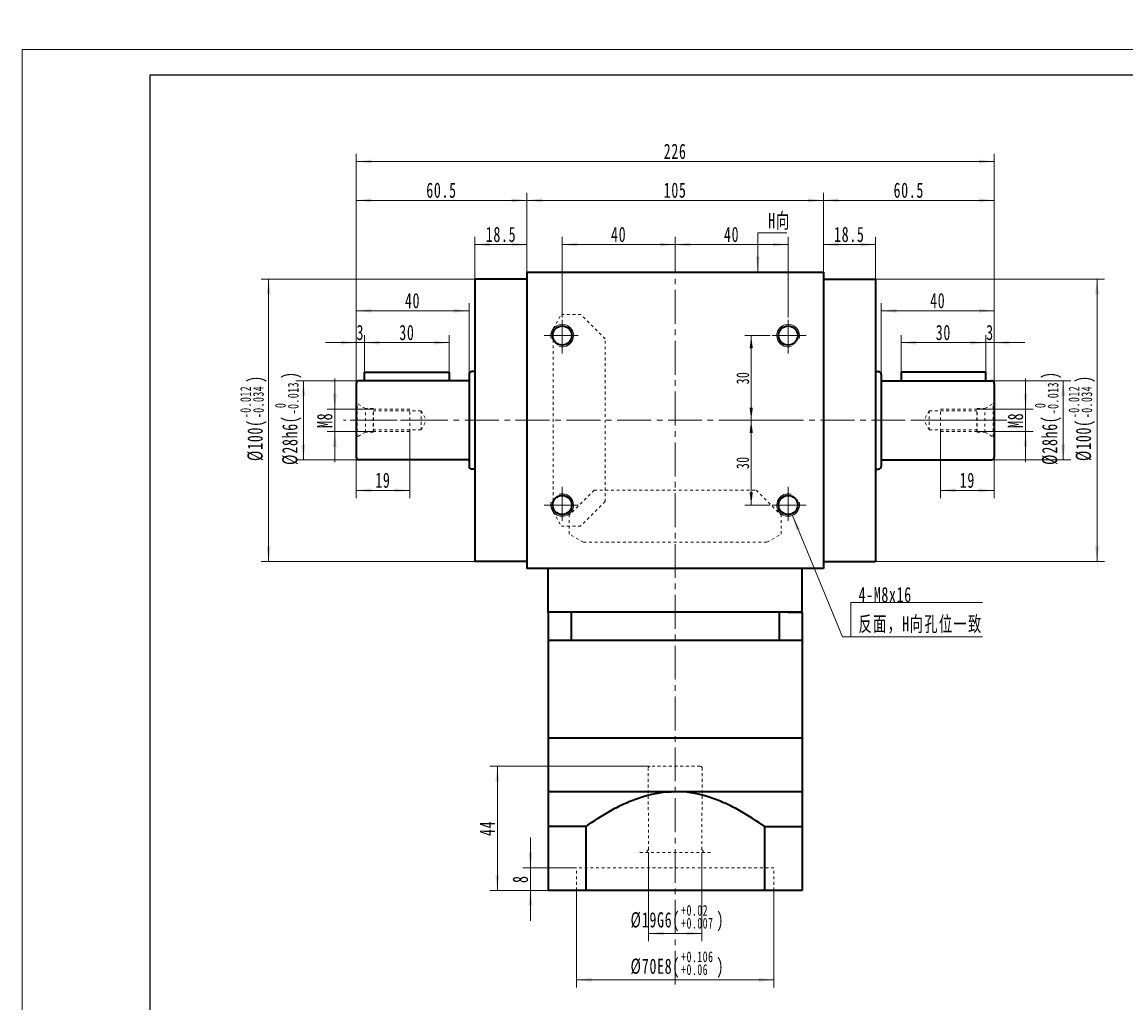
# Model space of a CAD drawing. Header units: millimetres. Extents: x 2856 to 3616, y -178 to 370.
# Tile 2 of 7: x 2856 to 3247, y 22 to 370. Entities that reach past the tile are written whole.
import ezdxf

# ---------------------------------------------------------------- set-up
doc = ezdxf.new("R2010")
doc.units = ezdxf.units.MM
doc.linetypes.add('点画线', pattern=[18, 12, -2, 2, -2])
doc.linetypes.add('虚线', pattern=[2, 1, -1])
doc.layers.get('0').update_dxf_attribs({"lineweight": 35})
for name, color, linetype, lineweight in [('CDRAFT0', 7, 'Continuous', 35), ('EB0', 7, 'Continuous', 35), ('EB0_1', 7, 'Continuous', 35), ('中心线层', 1, '点画线', 18), ('图框_外框线', 7, 'Continuous', 18), ('尺寸线层', 3, 'Continuous', 18), ('粗实线层', 7, 'Continuous', 35), ('粗实线层_1', 7, 'Continuous', 35), ('虚线层', 6, '虚线', 18)]:
    doc.layers.add(name, color=color, linetype=linetype, lineweight=lineweight)
doc.styles.add('标准', font='txt', dxfattribs={"width": 0.667})
doc.dimstyles.new('a4-1-1', dxfattribs={"dimtxt": 3, "dimasz": 3, "dimexe": 1.5, "dimexo": 0, "dimgap": 0.5, "dimtad": 1, "dimdec": 3, "dimdsep": 46, "dimtxsty": '标准', "dimblk": '_CAXARROW', "dimcen": 0, "dimdle": 6, "dimazin": 2, "dimtfac": 0.707107, "dimtdec": 3, "dimtix": 1, "dimtmove": 2, "dimatfit": 3, "dimfxl": 0, "dimfrac": 2, "dimtolj": 1, "dimarcsym": 0})
doc.dimstyles.new('a4-1-1.5', dxfattribs={"dimtxt": 4.5, "dimasz": 4.5, "dimexe": 2.25, "dimexo": 0, "dimgap": 0.75, "dimtad": 1, "dimdec": 3, "dimdsep": 46, "dimtxsty": '标准', "dimblk": '_CAXARROW', "dimcen": 0, "dimdle": 9, "dimazin": 2, "dimtfac": 0.707107, "dimtdec": 3, "dimtix": 1, "dimtmove": 2, "dimatfit": 3, "dimfxl": 0, "dimfrac": 2, "dimtolj": 1, "dimarcsym": 0})

# ---------------------------------------------------------------- blocks, each defined once
blk = doc.blocks.new('m8-11111_3')
at = {"layer": '中心线层', "linetype": '点画线', "lineweight": 18}
blk.add_line((27.67, 0), (-2.1, 0), dxfattribs=at)
at = {"layer": '粗实线层', "color": 6, "linetype": '虚线', "lineweight": 18}
for p, q in [((0, -6.6), (0, 6.6)), ((0, 6.6), (0.43, 5.86)), ((3.3, 4.2), (0.43, 5.86)), ((0.43, -5.86), (0.43, 5.86)), ((6, 4.2), (3.3, 4.2)), ((3.3, -4.2), (3.3, 4.2)), ((6.2, 4), (6, 4.2)), ((6, -4.2), (6, 4.2)), ((19, 4), (6.2, 4)), ((6.2, -4), (6.2, 4)), ((19, -4), (19, 4)), ((23, 3.4), (6.2, 3.4)), ((23, 3.4), (24.96, 0)), ((23, 3.4), (23, -3.4)), ((23, -3.4), (24.96, 0)), ((23, -3.4), (6.2, -3.4)), ((0, -6.6), (0.43, -5.86)), ((3.3, -4.2), (0.43, -5.86)), ((6, -4.2), (3.3, -4.2)), ((6.2, -4), (6, -4.2)), ((19, -4), (6.2, -4))]:
    blk.add_line(p, q, dxfattribs=at)
blk = doc.blocks.new('*X3')
at = {"layer": '尺寸线层', "linetype": 'Continuous'}
for points in [[(2967.02, 232.61), (2967.69, 238.01), (2966.34, 238.01)], [(2967.02, 224.61), (2967.69, 219.21), (2966.34, 219.21)]]:
    blk.add_hatch(color=0, dxfattribs=at).paths.add_polyline_path(points, flags=0)
at = {"layer": '尺寸线层', "color": 0, "linetype": 'Continuous'}
for p, q in [((2967.02, 243.41), (2967.02, 213.81)), ((2980.75, 232.61), (2964.32, 232.61)), ((2980.75, 224.61), (2964.32, 224.61))]:
    blk.add_line(p, q, dxfattribs=at)
at = {"layer": '尺寸线层', "color": 0, "insert": (2963.44, 228.61), "char_height": 5.4, "width": 10.8, "attachment_point": 5, "rotation": 90, "line_spacing_factor": 1.15057, "style": '标准'}
blk.add_mtext('\\T1.1;M8', dxfattribs=at)
blk = doc.blocks.new('_CAXARROW')
blk.add_hatch(color=0).paths.add_polyline_path([(0, 0), (-1, 0.125), (-1, -0.125)], flags=0)
blk = doc.blocks.new('*X4')
at = {"layer": '尺寸线层', "linetype": 'Continuous'}
for points in [[(2974.55, 203.79), (2979.95, 204.47), (2979.95, 203.12)], [(2993.55, 203.79), (2988.15, 204.47), (2988.15, 203.12)]]:
    blk.add_hatch(color=0, dxfattribs=at).paths.add_polyline_path(points, flags=0)
at = {"layer": '尺寸线层', "color": 0, "linetype": 'Continuous'}
for p, q in [((2993.55, 224.61), (2993.55, 201.09)), ((2974.55, 215.61), (2974.55, 201.09)), ((2974.55, 203.79), (2993.55, 203.79))]:
    blk.add_line(p, q, dxfattribs=at)
at = {"layer": '尺寸线层', "color": 0, "insert": (2984.05, 207.36), "char_height": 5.4, "width": 10.8, "attachment_point": 5, "line_spacing_factor": 1.15057, "style": '标准'}
blk.add_mtext('\\T1.1;19', dxfattribs=at)
blk = doc.blocks.new('*X6')
at = {"layer": '尺寸线层', "color": 0, "char_height": 5.4, "attachment_point": 1, "rotation": 90, "line_spacing_factor": 1.15057, "style": '标准'}
for s, insert, width in [('\\T1.1;)', (2948.37, 243.28), 126.3617), ('\\T1.1;{\\H0.707107x;-0.013}', (2950.36, 230.74), 45.8159), ('\\T1.1;{\\H0.707107x;0}', (2945.81, 232.95), 45.8159), ('\\T1.1;%%C28h6(', (2948.37, 212.82), 126.3617)]:
    blk.add_mtext(s, dxfattribs=dict(at, insert=insert, width=width))
blk = doc.blocks.new('*X5')
at = {"layer": '尺寸线层', "linetype": 'Continuous'}
for points in [[(2955.9, 242.61), (2956.57, 237.21), (2955.22, 237.21)], [(2955.9, 214.61), (2956.57, 220.01), (2955.22, 220.01)]]:
    blk.add_hatch(color=0, dxfattribs=at).paths.add_polyline_path(points, flags=0)
at = {"layer": '尺寸线层', "color": 0, "linetype": 'Continuous'}
for p, q in [((2975.55, 242.61), (2953.2, 242.61)), ((2955.9, 242.61), (2955.9, 214.61)), ((2975.55, 214.61), (2953.2, 214.61))]:
    blk.add_line(p, q, dxfattribs=at)
at = {"layer": '尺寸线层', "color": 0}
blk.add_blockref('*X6', (0, 0), dxfattribs=at)
blk = doc.blocks.new('*X8')
at = {"layer": '尺寸线层', "color": 0, "char_height": 5.4, "attachment_point": 1, "rotation": 90, "line_spacing_factor": 1.15057, "style": '标准'}
for s, insert, width in [('\\T1.1;{\\H0.707107x;-0.012}', (2933.49, 229.37), 45.8159), ('\\T1.1;)', (2936.05, 241.91), 115.3966), ('\\T1.1;{\\H0.707107x;-0.034}', (2938.04, 229.37), 45.8159), ('\\T1.1;%%C100(', (2936.05, 214.19), 115.3966)]:
    blk.add_mtext(s, dxfattribs=dict(at, insert=insert, width=width))
blk = doc.blocks.new('*X7')
at = {"layer": '尺寸线层', "linetype": 'Continuous'}
for points in [[(2943.58, 278.61), (2944.25, 273.21), (2942.9, 273.21)], [(2943.58, 178.61), (2944.25, 184.01), (2942.9, 184.01)]]:
    blk.add_hatch(color=0, dxfattribs=at).paths.add_polyline_path(points, flags=0)
at = {"layer": '尺寸线层', "color": 0, "linetype": 'Continuous'}
for p, q in [((3016.55, 278.61), (2940.88, 278.61)), ((2943.58, 278.61), (2943.58, 178.61)), ((3016.55, 178.61), (2940.88, 178.61))]:
    blk.add_line(p, q, dxfattribs=at)
at = {"layer": '尺寸线层', "color": 0}
blk.add_blockref('*X8', (0, 0), dxfattribs=at)
blk = doc.blocks.new('*X9')
at = {"layer": '尺寸线层', "linetype": 'Continuous'}
for points in [[(3035.05, 306.51), (3040.45, 307.18), (3040.45, 305.83)], [(3140.05, 306.51), (3134.65, 307.18), (3134.65, 305.83)]]:
    blk.add_hatch(color=0, dxfattribs=at).paths.add_polyline_path(points, flags=0)
at = {"layer": '尺寸线层', "color": 0, "linetype": 'Continuous'}
for p, q in [((3035.05, 281.11), (3035.05, 309.21)), ((3140.05, 281.11), (3140.05, 309.21)), ((3035.05, 306.51), (3140.05, 306.51))]:
    blk.add_line(p, q, dxfattribs=at)
at = {"layer": '尺寸线层', "color": 0, "insert": (3087.55, 310.08), "char_height": 5.4, "width": 14.0022, "attachment_point": 5, "line_spacing_factor": 1.15057, "style": '标准'}
blk.add_mtext('\\T1.1;105', dxfattribs=at)
blk = doc.blocks.new('*X10')
at = {"layer": '尺寸线层', "linetype": 'Continuous'}
for points in [[(3016.55, 290.85), (3021.95, 290.18), (3021.95, 291.53)], [(3035.05, 290.85), (3029.65, 290.18), (3029.65, 291.53)]]:
    blk.add_hatch(color=0, dxfattribs=at).paths.add_polyline_path(points, flags=0)
at = {"layer": '尺寸线层', "color": 0, "linetype": 'Continuous'}
for p, q in [((3016.55, 278.61), (3016.55, 293.55)), ((3035.05, 281.11), (3035.05, 293.55)), ((3035.05, 290.85), (3016.55, 290.85))]:
    blk.add_line(p, q, dxfattribs=at)
at = {"layer": '尺寸线层', "color": 0, "insert": (3025.88, 294.42), "char_height": 5.4, "width": 19.4848, "attachment_point": 5, "line_spacing_factor": 1.15057, "style": '标准'}
blk.add_mtext('\\T1.1;18.5', dxfattribs=at)
blk = doc.blocks.new('*X11')
at = {"layer": '尺寸线层', "linetype": 'Continuous'}
for points in [[(2974.55, 256.11), (2969.15, 256.78), (2969.15, 255.43)], [(2977.55, 256.11), (2982.95, 256.78), (2982.95, 255.43)]]:
    blk.add_hatch(color=0, dxfattribs=at).paths.add_polyline_path(points, flags=0)
at = {"layer": '尺寸线层', "color": 0, "linetype": 'Continuous'}
for p, q in [((2974.55, 241.61), (2974.55, 258.81)), ((2977.55, 245.61), (2977.55, 258.81)), ((2963.75, 256.11), (2988.35, 256.11))]:
    blk.add_line(p, q, dxfattribs=at)
at = {"layer": '尺寸线层', "color": 0, "insert": (2976.05, 259.68), "char_height": 5.4, "width": 10.8, "attachment_point": 5, "line_spacing_factor": 1.15057, "style": '标准'}
blk.add_mtext('\\T1.1;3', dxfattribs=at)
blk = doc.blocks.new('*X12')
at = {"layer": '尺寸线层', "linetype": 'Continuous'}
for points in [[(2977.55, 256.11), (2982.95, 256.78), (2982.95, 255.43)], [(3007.55, 256.11), (3002.15, 256.78), (3002.15, 255.43)]]:
    blk.add_hatch(color=0, dxfattribs=at).paths.add_polyline_path(points, flags=0)
at = {"layer": '尺寸线层', "color": 0, "linetype": 'Continuous'}
for p, q in [((2977.55, 245.61), (2977.55, 258.81)), ((3007.55, 245.61), (3007.55, 258.81)), ((2977.55, 256.11), (3007.55, 256.11))]:
    blk.add_line(p, q, dxfattribs=at)
at = {"layer": '尺寸线层', "color": 0, "insert": (2992.55, 259.68), "char_height": 5.4, "width": 10.8, "attachment_point": 5, "line_spacing_factor": 1.15057, "style": '标准'}
blk.add_mtext('\\T1.1;30', dxfattribs=at)
blk = doc.blocks.new('*X13')
at = {"layer": '尺寸线层', "linetype": 'Continuous'}
for points in [[(2974.55, 267.4), (2979.95, 266.73), (2979.95, 268.08)], [(3014.55, 267.4), (3009.15, 266.73), (3009.15, 268.08)]]:
    blk.add_hatch(color=0, dxfattribs=at).paths.add_polyline_path(points, flags=0)
at = {"layer": '尺寸线层', "color": 0, "linetype": 'Continuous'}
for p, q in [((2974.55, 241.61), (2974.55, 270.1)), ((3014.55, 244.86), (3014.55, 270.1)), ((3014.55, 267.4), (2974.55, 267.4))]:
    blk.add_line(p, q, dxfattribs=at)
at = {"layer": '尺寸线层', "color": 0, "insert": (2994.55, 270.97), "char_height": 5.4, "width": 10.8, "attachment_point": 5, "line_spacing_factor": 1.15057, "style": '标准'}
blk.add_mtext('\\T1.1;40', dxfattribs=at)
blk = doc.blocks.new('*X14')
at = {"layer": '尺寸线层', "linetype": 'Continuous'}
for points in [[(2974.55, 306.51), (2979.95, 307.18), (2979.95, 305.83)], [(3035.05, 306.51), (3029.65, 307.18), (3029.65, 305.83)]]:
    blk.add_hatch(color=0, dxfattribs=at).paths.add_polyline_path(points, flags=0)
at = {"layer": '尺寸线层', "color": 0, "linetype": 'Continuous'}
for p, q in [((2974.55, 241.61), (2974.55, 309.21)), ((3035.05, 281.11), (3035.05, 309.21)), ((2974.55, 306.51), (3035.05, 306.51))]:
    blk.add_line(p, q, dxfattribs=at)
at = {"layer": '尺寸线层', "color": 0, "insert": (3004.8, 310.08), "char_height": 5.4, "width": 19.6405, "attachment_point": 5, "line_spacing_factor": 1.15057, "style": '标准'}
blk.add_mtext('\\T1.1;60.5', dxfattribs=at)
blk = doc.blocks.new('*X15')
at = {"layer": '尺寸线层', "linetype": 'Continuous'}
for points in [[(3197.55, 256.11), (3192.15, 255.43), (3192.15, 256.78)], [(3200.55, 256.11), (3205.95, 255.43), (3205.95, 256.78)]]:
    blk.add_hatch(color=0, dxfattribs=at).paths.add_polyline_path(points, flags=0)
at = {"layer": '尺寸线层', "color": 0, "linetype": 'Continuous'}
for p, q in [((3197.55, 245.61), (3197.55, 258.81)), ((3200.55, 241.61), (3200.55, 258.81)), ((3211.35, 256.11), (3186.75, 256.11))]:
    blk.add_line(p, q, dxfattribs=at)
at = {"layer": '尺寸线层', "color": 0, "insert": (3199.05, 259.68), "char_height": 5.4, "width": 10.8, "attachment_point": 5, "line_spacing_factor": 1.15057, "style": '标准'}
blk.add_mtext('\\T1.1;3', dxfattribs=at)
blk = doc.blocks.new('*X16')
at = {"layer": '尺寸线层', "linetype": 'Continuous'}
for points in [[(3167.55, 256.11), (3172.95, 255.43), (3172.95, 256.78)], [(3197.55, 256.11), (3192.15, 255.43), (3192.15, 256.78)]]:
    blk.add_hatch(color=0, dxfattribs=at).paths.add_polyline_path(points, flags=0)
at = {"layer": '尺寸线层', "color": 0, "linetype": 'Continuous'}
for p, q in [((3167.55, 245.61), (3167.55, 258.81)), ((3197.55, 245.61), (3197.55, 258.81)), ((3197.55, 256.11), (3167.55, 256.11))]:
    blk.add_line(p, q, dxfattribs=at)
at = {"layer": '尺寸线层', "color": 0, "insert": (3182.55, 259.68), "char_height": 5.4, "width": 10.8, "attachment_point": 5, "line_spacing_factor": 1.15057, "style": '标准'}
blk.add_mtext('\\T1.1;30', dxfattribs=at)
blk = doc.blocks.new('*X17')
at = {"layer": '尺寸线层', "linetype": 'Continuous'}
for points in [[(3160.55, 267.4), (3165.95, 268.08), (3165.95, 266.73)], [(3200.55, 267.4), (3195.15, 268.08), (3195.15, 266.73)]]:
    blk.add_hatch(color=0, dxfattribs=at).paths.add_polyline_path(points, flags=0)
at = {"layer": '尺寸线层', "color": 0, "linetype": 'Continuous'}
for p, q in [((3160.55, 244.86), (3160.55, 270.1)), ((3200.55, 241.61), (3200.55, 270.1)), ((3160.55, 267.4), (3200.55, 267.4))]:
    blk.add_line(p, q, dxfattribs=at)
at = {"layer": '尺寸线层', "color": 0, "insert": (3180.55, 270.97), "char_height": 5.4, "width": 10.8, "attachment_point": 5, "line_spacing_factor": 1.15057, "style": '标准'}
blk.add_mtext('\\T1.1;40', dxfattribs=at)
blk = doc.blocks.new('*X18')
at = {"layer": '尺寸线层', "linetype": 'Continuous'}
for points in [[(3140.05, 306.51), (3145.45, 305.83), (3145.45, 307.18)], [(3200.55, 306.51), (3195.15, 305.83), (3195.15, 307.18)]]:
    blk.add_hatch(color=0, dxfattribs=at).paths.add_polyline_path(points, flags=0)
at = {"layer": '尺寸线层', "color": 0, "linetype": 'Continuous'}
for p, q in [((3140.05, 281.11), (3140.05, 309.21)), ((3200.55, 241.61), (3200.55, 309.21)), ((3200.55, 306.51), (3140.05, 306.51))]:
    blk.add_line(p, q, dxfattribs=at)
at = {"layer": '尺寸线层', "color": 0, "insert": (3170.3, 310.08), "char_height": 5.4, "width": 19.6405, "attachment_point": 5, "line_spacing_factor": 1.15057, "style": '标准'}
blk.add_mtext('\\T1.1;60.5', dxfattribs=at)
blk = doc.blocks.new('*X19')
at = {"layer": '尺寸线层', "linetype": 'Continuous'}
for points in [[(3140.05, 290.85), (3145.45, 291.53), (3145.45, 290.18)], [(3158.55, 290.85), (3153.15, 291.53), (3153.15, 290.18)]]:
    blk.add_hatch(color=0, dxfattribs=at).paths.add_polyline_path(points, flags=0)
at = {"layer": '尺寸线层', "color": 0, "linetype": 'Continuous'}
for p, q in [((3140.05, 281.11), (3140.05, 293.55)), ((3158.55, 278.61), (3158.55, 293.55)), ((3140.05, 290.85), (3158.55, 290.85))]:
    blk.add_line(p, q, dxfattribs=at)
at = {"layer": '尺寸线层', "color": 0, "insert": (3149.23, 294.42), "char_height": 5.4, "width": 19.4848, "attachment_point": 5, "line_spacing_factor": 1.15057, "style": '标准'}
blk.add_mtext('\\T1.1;18.5', dxfattribs=at)
blk = doc.blocks.new('*X20')
at = {"layer": '尺寸线层', "linetype": 'Continuous'}
for points in [[(3181.55, 203.79), (3186.95, 203.12), (3186.95, 204.47)], [(3200.55, 203.79), (3195.15, 203.12), (3195.15, 204.47)]]:
    blk.add_hatch(color=0, dxfattribs=at).paths.add_polyline_path(points, flags=0)
at = {"layer": '尺寸线层', "color": 0, "linetype": 'Continuous'}
for p, q in [((3181.55, 224.61), (3181.55, 201.09)), ((3200.55, 215.61), (3200.55, 201.09)), ((3200.55, 203.79), (3181.55, 203.79))]:
    blk.add_line(p, q, dxfattribs=at)
at = {"layer": '尺寸线层', "color": 0, "insert": (3191.05, 207.36), "char_height": 5.4, "width": 10.8, "attachment_point": 5, "line_spacing_factor": 1.15057, "style": '标准'}
blk.add_mtext('\\T1.1;19', dxfattribs=at)
blk = doc.blocks.new('*X21')
at = {"layer": '尺寸线层', "linetype": 'Continuous'}
for points in [[(3211.67, 232.61), (3212.35, 238.01), (3211, 238.01)], [(3211.67, 224.61), (3212.35, 219.21), (3211, 219.21)]]:
    blk.add_hatch(color=0, dxfattribs=at).paths.add_polyline_path(points, flags=0)
at = {"layer": '尺寸线层', "color": 0, "linetype": 'Continuous'}
for p, q in [((3211.67, 243.41), (3211.67, 213.81)), ((3194.35, 232.61), (3214.37, 232.61)), ((3194.35, 224.61), (3214.37, 224.61))]:
    blk.add_line(p, q, dxfattribs=at)
at = {"layer": '尺寸线层', "color": 0, "insert": (3208.1, 228.61), "char_height": 5.4, "width": 10.8, "attachment_point": 5, "rotation": 90, "line_spacing_factor": 1.15057, "style": '标准'}
blk.add_mtext('\\T1.1;M8', dxfattribs=at)
blk = doc.blocks.new('*X23')
at = {"layer": '尺寸线层', "color": 0, "char_height": 5.4, "attachment_point": 1, "rotation": 90, "line_spacing_factor": 1.15057, "style": '标准'}
for s, insert, width in [('\\T1.1;)', (3217.47, 243.28), 126.3617), ('\\T1.1;{\\H0.707107x;-0.013}', (3219.46, 230.74), 45.8159), ('\\T1.1;{\\H0.707107x;0}', (3214.9, 232.95), 45.8159), ('\\T1.1;%%C28h6(', (3217.47, 212.82), 126.3617)]:
    blk.add_mtext(s, dxfattribs=dict(at, insert=insert, width=width))
blk = doc.blocks.new('*X22')
at = {"layer": '尺寸线层', "linetype": 'Continuous'}
for points in [[(3224.99, 242.61), (3225.67, 237.21), (3224.32, 237.21)], [(3224.99, 214.61), (3225.67, 220.01), (3224.32, 220.01)]]:
    blk.add_hatch(color=0, dxfattribs=at).paths.add_polyline_path(points, flags=0)
at = {"layer": '尺寸线层', "color": 0, "linetype": 'Continuous'}
for p, q in [((3199.55, 242.61), (3227.69, 242.61)), ((3224.99, 242.61), (3224.99, 214.61)), ((3199.55, 214.61), (3227.69, 214.61))]:
    blk.add_line(p, q, dxfattribs=at)
at = {"layer": '尺寸线层', "color": 0}
blk.add_blockref('*X23', (0, 0), dxfattribs=at)
blk = doc.blocks.new('*X25')
at = {"layer": '尺寸线层', "color": 0, "char_height": 5.4, "attachment_point": 1, "rotation": 90, "line_spacing_factor": 1.15057, "style": '标准'}
for s, insert, width in [('\\T1.1;{\\H0.707107x;-0.012}', (3226.87, 229.37), 45.8159), ('\\T1.1;)', (3229.43, 241.91), 115.3966), ('\\T1.1;{\\H0.707107x;-0.034}', (3231.42, 229.37), 45.8159), ('\\T1.1;%%C100(', (3229.43, 214.19), 115.3966)]:
    blk.add_mtext(s, dxfattribs=dict(at, insert=insert, width=width))
blk = doc.blocks.new('*X24')
at = {"layer": '尺寸线层', "linetype": 'Continuous'}
for points in [[(3236.96, 278.61), (3237.63, 273.21), (3236.28, 273.21)], [(3236.96, 178.61), (3237.63, 184.01), (3236.28, 184.01)]]:
    blk.add_hatch(color=0, dxfattribs=at).paths.add_polyline_path(points, flags=0)
at = {"layer": '尺寸线层', "color": 0, "linetype": 'Continuous'}
for p, q in [((3158.55, 278.61), (3239.66, 278.61)), ((3236.96, 278.61), (3236.96, 178.61)), ((3158.55, 178.61), (3239.66, 178.61))]:
    blk.add_line(p, q, dxfattribs=at)
at = {"layer": '尺寸线层', "color": 0}
blk.add_blockref('*X25', (0, 0), dxfattribs=at)
blk = doc.blocks.new('*X26')
at = {"layer": '尺寸线层', "linetype": 'Continuous'}
for points in [[(2974.55, 320.26), (2979.95, 319.58), (2979.95, 320.93)], [(3200.55, 320.26), (3195.15, 319.58), (3195.15, 320.93)]]:
    blk.add_hatch(color=0, dxfattribs=at).paths.add_polyline_path(points, flags=0)
at = {"layer": '尺寸线层', "color": 0, "linetype": 'Continuous'}
for p, q in [((2974.55, 241.61), (2974.55, 322.96)), ((3200.55, 241.61), (3200.55, 322.96)), ((3200.55, 320.26), (2974.55, 320.26))]:
    blk.add_line(p, q, dxfattribs=at)
at = {"layer": '尺寸线层', "color": 0, "insert": (3087.55, 323.83), "char_height": 5.4, "width": 14.2748, "attachment_point": 5, "line_spacing_factor": 1.15057, "style": '标准'}
blk.add_mtext('\\T1.1;226', dxfattribs=at)
blk = doc.blocks.new('*X27')
at = {"layer": '尺寸线层', "linetype": 'Continuous'}
for points in [[(3047.55, 290.85), (3052.95, 291.53), (3052.95, 290.18)], [(3087.55, 290.85), (3082.15, 291.53), (3082.15, 290.18)]]:
    blk.add_hatch(color=0, dxfattribs=at).paths.add_polyline_path(points, flags=0)
at = {"layer": '尺寸线层', "color": 0, "linetype": 'Continuous'}
for p, q in [((3047.55, 265.01), (3047.55, 293.55)), ((3087.55, 284.11), (3087.55, 293.55)), ((3047.55, 290.85), (3087.55, 290.85))]:
    blk.add_line(p, q, dxfattribs=at)
at = {"layer": '尺寸线层', "color": 0, "insert": (3067.55, 294.42), "char_height": 5.4, "width": 10.8, "attachment_point": 5, "line_spacing_factor": 1.15057, "style": '标准'}
blk.add_mtext('\\T1.1;40', dxfattribs=at)
blk = doc.blocks.new('*X28')
at = {"layer": '尺寸线层', "linetype": 'Continuous'}
for points in [[(3087.55, 290.85), (3092.95, 290.18), (3092.95, 291.53)], [(3127.55, 290.85), (3122.15, 290.18), (3122.15, 291.53)]]:
    blk.add_hatch(color=0, dxfattribs=at).paths.add_polyline_path(points, flags=0)
at = {"layer": '尺寸线层', "color": 0, "linetype": 'Continuous'}
for p, q in [((3087.55, 284.11), (3087.55, 293.55)), ((3127.55, 265.01), (3127.55, 293.55)), ((3127.55, 290.85), (3087.55, 290.85))]:
    blk.add_line(p, q, dxfattribs=at)
at = {"layer": '尺寸线层', "color": 0, "insert": (3107.55, 294.42), "char_height": 5.4, "width": 10.8, "attachment_point": 5, "line_spacing_factor": 1.15057, "style": '标准'}
blk.add_mtext('\\T1.1;40', dxfattribs=at)
blk = doc.blocks.new('*X29')
at = {"layer": '尺寸线层', "linetype": 'Continuous'}
for points in [[(3114.49, 258.61), (3115.05, 254.11), (3113.92, 254.11)], [(3114.49, 228.61), (3115.05, 233.11), (3113.92, 233.11)]]:
    blk.add_hatch(color=0, dxfattribs=at).paths.add_polyline_path(points, flags=0)
at = {"layer": '尺寸线层', "color": 0, "linetype": 'Continuous'}
for p, q in [((3121.15, 258.61), (3112.24, 258.61)), ((3114.49, 258.61), (3114.49, 228.61)), ((3125.3, 228.61), (3112.24, 228.61))]:
    blk.add_line(p, q, dxfattribs=at)
at = {"layer": '尺寸线层', "color": 0, "insert": (3111.51, 243.61), "char_height": 4.5, "width": 9, "attachment_point": 5, "rotation": 90, "line_spacing_factor": 1.15057, "style": '标准'}
blk.add_mtext('\\T1.1;30', dxfattribs=at)
blk = doc.blocks.new('*X30')
at = {"layer": '尺寸线层', "linetype": 'Continuous'}
for points in [[(3114.49, 228.61), (3115.05, 224.11), (3113.92, 224.11)], [(3114.49, 198.61), (3115.05, 203.11), (3113.92, 203.11)]]:
    blk.add_hatch(color=0, dxfattribs=at).paths.add_polyline_path(points, flags=0)
at = {"layer": '尺寸线层', "color": 0, "linetype": 'Continuous'}
for p, q in [((3121.35, 228.61), (3112.24, 228.61)), ((3114.49, 228.61), (3114.49, 198.61)), ((3121.15, 198.61), (3112.24, 198.61))]:
    blk.add_line(p, q, dxfattribs=at)
at = {"layer": '尺寸线层', "color": 0, "insert": (3111.51, 213.61), "char_height": 4.5, "width": 9, "attachment_point": 5, "rotation": 90, "line_spacing_factor": 1.15057, "style": '标准'}
blk.add_mtext('\\T1.1;30', dxfattribs=at)
blk = doc.blocks.new('*X31')
at = {"layer": '尺寸线层', "linetype": 'Continuous'}
blk.add_hatch(color=0, dxfattribs=at).paths.add_polyline_path([(-1.05, -13.87), (-1.71, -8.47), (-0.36, -8.47)], flags=0)
at = {"layer": '尺寸线层', "color": 0, "linetype": 'Continuous'}
blk.add_line((-1.05, -13.87), (-1.02, 0), dxfattribs=at)
at = {"layer": '尺寸线层', "color": 0}
for p, q in [((-1.02, 0), (0, 0)), ((0, 0), (0, 0)), ((0, 0), (9.3, 0))]:
    blk.add_line(p, q, dxfattribs=at)
at = {"layer": '尺寸线层', "color": 0, "insert": (2.7, 1.08), "char_height": 5.4, "width": 13.1923, "attachment_point": 7, "line_spacing_factor": 1.15057, "style": '标准'}
blk.add_mtext('\\T1.1;H向', dxfattribs=at)
blk = doc.blocks.new('*X32')
at = {"layer": '尺寸线层', "linetype": 'Continuous'}
blk.add_hatch(color=0, dxfattribs=at).paths.add_polyline_path([(-20.72, 42.96), (-18.04, 38.23), (-19.29, 37.71)], flags=0)
at = {"layer": '尺寸线层', "color": 0, "linetype": 'Continuous'}
blk.add_line((-20.72, 42.96), (-3.04, 0), dxfattribs=at)
at = {"layer": '尺寸线层', "color": 0}
for p, q in [((0, 12.08), (46.61, 12.08)), ((0, 0), (0, 12.08)), ((-3.04, 0), (0, 0)), ((0, 0), (46.61, 0))]:
    blk.add_line(p, q, dxfattribs=at)
at = {"layer": '尺寸线层', "color": 0, "insert": (2.7, 1.08), "char_height": 5.4, "width": 87.8216, "attachment_point": 7, "line_spacing_factor": 1.15057, "style": '标准'}
blk.add_mtext('\\T1.1;4-M8x16\\P反面，H向孔位一致', dxfattribs=at)
blk = doc.blocks.new('*X41')
at = {"layer": '尺寸线层', "color": 0, "char_height": 5.4, "attachment_point": 1, "line_spacing_factor": 1.15057, "style": '标准'}
for s, insert, width in [('\\T1.1;{\\H0.707107x;+0.106}', (3089.68, 40.55), 45.8159), ('\\T1.1;%%C70E8(', (3071.76, 37.99), 126.3617), ('\\T1.1;{\\H0.707107x;+0.06}', (3089.68, 36), 45.8159), ('\\T1.1;)', (3102.22, 37.99), 126.3617)]:
    blk.add_mtext(s, dxfattribs=dict(at, insert=insert, width=width))
blk = doc.blocks.new('*X40')
at = {"layer": '尺寸线层', "linetype": 'Continuous'}
for points in [[(3052.55, 30.46), (3057.95, 31.13), (3057.95, 29.78)], [(3122.55, 30.46), (3117.15, 31.13), (3117.15, 29.78)]]:
    blk.add_hatch(color=0, dxfattribs=at).paths.add_polyline_path(points, flags=0)
at = {"layer": '尺寸线层', "color": 0, "linetype": 'Continuous'}
for p, q in [((3052.55, 62.11), (3052.55, 27.76)), ((3122.55, 62.11), (3122.55, 27.76)), ((3052.55, 30.46), (3122.55, 30.46))]:
    blk.add_line(p, q, dxfattribs=at)
at = {"layer": '尺寸线层', "color": 0}
blk.add_blockref('*X41', (0, 0), dxfattribs=at)
blk = doc.blocks.new('*X42')
at = {"layer": '尺寸线层', "linetype": 'Continuous'}
for points in [[(3036.3, 70.11), (3036.98, 75.51), (3035.63, 75.51)], [(3036.3, 62.11), (3036.98, 56.71), (3035.63, 56.71)]]:
    blk.add_hatch(color=0, dxfattribs=at).paths.add_polyline_path(points, flags=0)
at = {"layer": '尺寸线层', "color": 0, "linetype": 'Continuous'}
for p, q in [((3036.3, 80.91), (3036.3, 51.31)), ((3052.55, 70.11), (3033.6, 70.11)), ((3042.55, 62.11), (3033.6, 62.11))]:
    blk.add_line(p, q, dxfattribs=at)
at = {"layer": '尺寸线层', "color": 0, "insert": (3032.73, 66.11), "char_height": 5.4, "width": 10.8, "attachment_point": 5, "rotation": 90, "line_spacing_factor": 1.15057, "style": '标准'}
blk.add_mtext('\\T1.1;8', dxfattribs=at)
blk = doc.blocks.new('*X43')
at = {"layer": '尺寸线层', "linetype": 'Continuous'}
for points in [[(3024.57, 106.11), (3023.89, 100.71), (3025.24, 100.71)], [(3024.57, 62.11), (3023.89, 67.51), (3025.24, 67.51)]]:
    blk.add_hatch(color=0, dxfattribs=at).paths.add_polyline_path(points, flags=0)
at = {"layer": '尺寸线层', "color": 0, "linetype": 'Continuous'}
for p, q in [((3078.05, 106.11), (3021.87, 106.11)), ((3024.57, 62.11), (3024.57, 106.11)), ((3042.55, 62.11), (3021.87, 62.11))]:
    blk.add_line(p, q, dxfattribs=at)
at = {"layer": '尺寸线层', "color": 0, "insert": (3020.99, 84.11), "char_height": 5.4, "width": 10.8, "attachment_point": 5, "rotation": 90, "line_spacing_factor": 1.15057, "style": '标准'}
blk.add_mtext('\\T1.1;44', dxfattribs=at)
blk = doc.blocks.new('*X45')
at = {"layer": '尺寸线层', "color": 0, "char_height": 5.4, "attachment_point": 1, "line_spacing_factor": 1.15057, "style": '标准'}
for s, insert, width in [('\\T1.1;%%C19G6(', (3071.76, 54.42), 126.3617), ('\\T1.1;{\\H0.707107x;+0.02}', (3089.68, 56.99), 45.8159), ('\\T1.1;)', (3102.22, 54.42), 126.3617), ('\\T1.1;{\\H0.707107x;+0.007}', (3089.68, 52.43), 45.8159)]:
    blk.add_mtext(s, dxfattribs=dict(at, insert=insert, width=width))
blk = doc.blocks.new('*X44')
at = {"layer": '尺寸线层', "linetype": 'Continuous'}
for points in [[(3078.05, 46.9), (3083.45, 46.22), (3083.45, 47.57)], [(3097.05, 46.9), (3091.65, 46.22), (3091.65, 47.57)]]:
    blk.add_hatch(color=0, dxfattribs=at).paths.add_polyline_path(points, flags=0)
at = {"layer": '尺寸线层', "color": 0, "linetype": 'Continuous'}
for p, q in [((3078.05, 75.61), (3078.05, 44.2)), ((3097.05, 75.61), (3097.05, 44.2)), ((3097.05, 46.9), (3078.05, 46.9))]:
    blk.add_line(p, q, dxfattribs=at)
at = {"layer": '尺寸线层', "color": 0}
blk.add_blockref('*X45', (0, 0), dxfattribs=at)

msp = doc.modelspace()

# ---------------------------------------------------------------- linework, layer by layer
at = {"color": 7, "linetype": 'Continuous', "lineweight": 0}
for centre, start, end in [((3047.5542, 258.6139), 255, 195), ((3047.5542, 258.6139), 255, 195), ((3127.5542, 258.6139), 345, 285), ((3127.5542, 258.6139), 345, 285), ((3047.5542, 198.6139), 165, 105), ((3047.5542, 198.6139), 165, 105), ((3127.5542, 198.6139), 75, 15), ((3127.5542, 198.6139), 75, 15)]:
    msp.add_arc(centre, 4, start, end, dxfattribs=at)
at = {"layer": 'CDRAFT0', "color": 7}
for points in [[(3055.9342, 84.7822), (3056.2059, 84.9749), (3056.4785, 85.1665), (3059.8125, 87.4891), (3062.9554, 89.4683), (3067.8703, 92.0639), (3069.5424, 92.8662), (3072.1165, 93.9471), (3072.9855, 94.287), (3074.7487, 94.9198), (3075.643, 95.2125), (3080.1254, 96.5269), (3083.7901, 97.1139), (3087.5542, 97.1139)], [(3119.1742, 84.7822), (3118.9025, 84.9749), (3118.6299, 85.1665), (3115.2959, 87.4891), (3112.153, 89.4683), (3107.2381, 92.0639), (3105.5659, 92.8662), (3102.9919, 93.9471), (3102.1229, 94.287), (3100.3597, 94.9198), (3099.4654, 95.2125), (3094.9829, 96.5269), (3091.3183, 97.1139), (3087.5542, 97.1139)]]:
    msp.add_open_spline(points, degree=3, knots=[0, 0, 0, 0, 0.99720046, 0.99720046, 12.1623426, 12.1623426, 17.74491368, 17.74491368, 20.53619921, 20.53619921, 23.32748475, 23.32748475, 34.49262689, 34.49262689, 34.49262689, 34.49262689], dxfattribs=at)
at = {"layer": 'EB0'}
for p, q in [((3042.5542, 160.6139), (3042.5542, 116.1139)), ((3132.5542, 160.6139), (3042.5542, 160.6139)), ((3127.5542, 160.6139), (3132.5542, 160.6139)), ((3132.5542, 160.6139), (3132.5542, 140.6139)), ((3132.5542, 150.6139), (3042.5542, 150.6139)), ((3132.5542, 140.6139), (3132.5542, 116.1139))]:
    msp.add_line(p, q, dxfattribs=at)
at = {"layer": 'EB0_1'}
for p, q in [((3042.5542, 116.1139), (3042.5542, 62.1134)), ((3132.5542, 116.1139), (3132.5542, 62.1134)), ((3055.9342, 84.7822), (3055.9342, 62.1134)), ((3119.1742, 84.7822), (3119.1742, 62.1134)), ((3132.5542, 62.1134), (3042.5542, 62.1134))]:
    msp.add_line(p, q, dxfattribs=at)
at = {"layer": '中心线层'}
for p, q in [((3087.5542, 28.7705), (3087.5542, 284.1139)), ((3047.5542, 252.2139), (3047.5542, 265.0139)), ((3127.5542, 252.2139), (3127.5542, 265.0139)), ((3041.1542, 258.6139), (3053.9542, 258.6139)), ((3133.9542, 258.6139), (3121.1542, 258.6139)), ((3205.0557, 228.6139), (2970.0527, 228.6139)), ((3047.5542, 205.0139), (3047.5542, 192.2139)), ((3127.5542, 205.0139), (3127.5542, 192.2139)), ((3041.1542, 198.6139), (3053.9542, 198.6139)), ((3133.9542, 198.6139), (3121.1542, 198.6139))]:
    msp.add_line(p, q, dxfattribs=at)
at = {"layer": '图框_外框线', "color": 3}
msp.add_lwpolyline([(2856.2471, -177.6273), (3616.3729, -177.6273), (3616.3729, 359.8902), (2856.2471, 359.8902)], close=True, dxfattribs=at)
at = {"layer": '图框_外框线', "color": 3, "lineweight": 25}
msp.add_lwpolyline([(2901.4927, -168.5782), (3607.3238, -168.5782), (3607.3238, 350.8411), (2901.4927, 350.8411)], close=True, dxfattribs=at)
at = {"layer": '粗实线层'}
for p, q in [((3035.0542, 278.6139), (3016.5542, 278.6139)), ((3016.5542, 278.6139), (3016.5542, 178.6139)), ((3035.0542, 281.1139), (3035.0542, 176.1139)), ((3035.0542, 281.1139), (3140.0542, 281.1139)), ((3140.0542, 281.1139), (3140.0542, 176.1139)), ((3140.0542, 278.6139), (3158.5542, 278.6139)), ((3158.5542, 278.6139), (3158.5542, 178.6139)), ((3014.5542, 242.6139), (2975.5542, 242.6139)), ((2977.5542, 242.6139), (2977.5542, 245.6139)), ((2977.5542, 245.6139), (3007.5542, 245.6139)), ((3007.5542, 245.6139), (3007.5542, 242.6139)), ((3014.5542, 244.8639), (3014.5542, 212.3639)), ((3016.5542, 245.8639), (3015.5542, 245.8639)), ((3158.5542, 245.8639), (3159.5542, 245.8639)), ((3160.5542, 244.8639), (3160.5542, 212.3639)), ((3160.5542, 242.6139), (3199.5542, 242.6139)), ((3197.5542, 245.6139), (3167.5542, 245.6139)), ((3167.5542, 245.6139), (3167.5542, 242.6139)), ((3197.5542, 242.6139), (3197.5542, 245.6139)), ((2974.5542, 241.6139), (2974.5542, 215.6139)), ((3200.5542, 241.6139), (3200.5542, 215.6139)), ((3014.5542, 214.6139), (2975.5542, 214.6139)), ((3016.5542, 211.3639), (3015.5542, 211.3639)), ((3158.5542, 211.3639), (3159.5542, 211.3639)), ((3160.5542, 214.6139), (3199.5542, 214.6139)), ((3035.0542, 178.6139), (3016.5542, 178.6139)), ((3140.0542, 176.1139), (3035.0542, 176.1139)), ((3042.5542, 160.6139), (3042.5542, 176.1139)), ((3132.5542, 160.6139), (3132.5542, 176.1139)), ((3140.0542, 178.6139), (3158.5542, 178.6139)), ((3050.7418, 160.6139), (3050.7418, 150.6139)), ((3124.3666, 160.6139), (3124.3666, 150.6139)), ((3042.5542, 116.1139), (3132.5542, 116.1139)), ((3042.5542, 97.1139), (3132.5542, 97.1139))]:
    msp.add_line(p, q, dxfattribs=at)
at = {"layer": '粗实线层', "color": 6, "linetype": '虚线', "lineweight": 18}
for p, q in [((3044.3542, 261.1139), (3047.2409, 266.1139)), ((3047.2409, 266.1139), (3054.0668, 266.1139)), ((3062.7542, 257.4265), (3054.0668, 266.1139)), ((3044.3542, 261.1139), (3044.3542, 196.1139)), ((3062.7542, 199.8012), (3062.7542, 257.4265)), ((3058.8416, 203.9139), (3050.0542, 195.1265)), ((3058.8416, 203.9139), (3116.2668, 203.9139)), ((3116.2668, 203.9139), (3125.0542, 195.1265)), ((3062.7542, 199.8012), (3054.0668, 191.1139)), ((3044.3542, 196.1139), (3047.2409, 191.1139)), ((3050.0542, 188.3006), (3050.0542, 195.1265)), ((3125.0542, 188.3006), (3125.0542, 195.1265)), ((3047.2409, 191.1139), (3054.0668, 191.1139)), ((3055.0542, 185.4139), (3050.0542, 188.3006)), ((3120.0542, 185.4139), (3125.0542, 188.3006)), ((3120.0542, 185.4139), (3055.0542, 185.4139))]:
    msp.add_line(p, q, dxfattribs=at)
at = {"layer": '粗实线层'}
for centre in [(3047.5542, 258.6139), (3127.5542, 258.6139), (3047.5542, 198.6139), (3127.5542, 198.6139)]:
    msp.add_circle(centre, 3.4, dxfattribs=at)
for centre, start, end in [((2975.5542, 241.6139), 90, 180), ((3015.5542, 244.8639), 90, 180), ((3159.5542, 244.8639), 0, 90), ((3199.5542, 241.6139), 0, 90), ((2975.5542, 215.6139), 180, 270), ((3199.5542, 215.6139), 270, 0), ((3015.5542, 212.3639), 180, 270), ((3159.5542, 212.3639), 270, 0)]:
    msp.add_arc(centre, 1, start, end, dxfattribs=at)
at = {"layer": '粗实线层_1'}
for p, q in [((3055.9342, 84.7822), (3042.5542, 84.7822)), ((3119.1742, 84.7822), (3132.5542, 84.7822))]:
    msp.add_line(p, q, dxfattribs=at)
at = {"layer": '虚线层'}
for p, q in [((3096.3542, 106.1139), (3078.7542, 106.1139)), ((3077.9508, 90.6139), (3077.9508, 105.313)), ((3097.1575, 90.6139), (3097.1575, 105.3139)), ((3078.0542, 76.6139), (3078.0542, 90.6139)), ((3097.0542, 76.6139), (3097.0542, 90.6139)), ((3097.0583, 88.6139), (3097.0542, 88.6139)), ((3100.0542, 75.6139), (3075.0542, 75.6139)), ((3078.0542, 76.6139), (3077.4768, 75.6139)), ((3097.0542, 76.6139), (3097.6315, 75.6139)), ((3122.5542, 70.1134), (3052.5542, 70.1134)), ((3052.5542, 62.1134), (3052.5542, 70.1134)), ((3122.5542, 62.1134), (3122.5542, 70.1134))]:
    msp.add_line(p, q, dxfattribs=at)
for centre, start, end in [((3078.7542, 105.3139), 90, 180), ((3096.3542, 105.3139), 0, 90)]:
    msp.add_arc(centre, 0.8, start, end, dxfattribs=at)

# ---------------------------------------------------------------- block references
at = {"layer": '尺寸线层'}
for name, p in [('*X31', (3117.8389, 294.9809)), ('*X32', (3149.8042, 151.9538))]:
    msp.add_blockref(name, p, dxfattribs=at)
at = {"layer": '粗实线层'}
msp.add_blockref('m8-11111_3', (2974.5542, 228.6139), dxfattribs=at)
at = {"layer": '粗实线层', "xscale": -1, "rotation": 360}
msp.add_blockref('m8-11111_3', (3200.5542, 228.6139), dxfattribs=at)

# ---------------------------------------------------------------- dimensions: what is measured, and where the dimension line sits
at = {"layer": '尺寸线层'}
for base, p1, p2, text, picture, middle in [((2955.8997, 214.6139), (2975.5542, 242.6139), (2975.5542, 214.6139), '\\A1;%%C28h6({\\H0.707107x;\\S 0^ -0.013;})', '*X5', (2950.0642, 228.6139)), ((3224.9934, 214.6139), (3199.5542, 242.6139), (3199.5542, 214.6139), '\\A1;%%C28h6({\\H0.707107x;\\S 0^ -0.013;})', '*X22', (3219.1579, 228.6139)), ((2943.5792, 178.6139), (3016.5542, 278.6139), (3016.5542, 178.6139), '\\A1;%%C100({\\H0.707107x;\\S-0.012^ -0.034;})', '*X7', (2937.7437, 228.6139)), ((3236.9593, 178.6139), (3158.5542, 278.6139), (3158.5542, 178.6139), '\\A1;%%C100({\\H0.707107x;\\S-0.012^ -0.034;})', '*X24', (3231.1238, 228.6139))]:
    dim = msp.add_linear_dim(base=base, p1=p1, p2=p2, angle=270, text=text, dimstyle='a4-1-1', override={"dimpost": '%%C<>', "dimsah": 1, "dimtfill": 1, "dimtolj": 0, "dimtzin": 8}, dxfattribs=at)
    dim.commit()
    dim.dimension.update_dxf_attribs({"geometry": picture, "text_midpoint": middle})
for base, p1, p2, picture, middle in [((2974.5542, 320.2596), (3200.5542, 241.6139), (2974.5542, 241.6139), '*X26', (3087.5542, 323.8304)), ((3035.0542, 306.5073), (2974.5542, 241.6139), (3035.0542, 281.1139), '*X14', (3004.8042, 310.0781)), ((3140.0542, 306.5073), (3200.5542, 241.6139), (3140.0542, 281.1139), '*X18', (3170.3042, 310.0781)), ((3087.5542, 290.8531), (3047.5542, 265.0139), (3087.5542, 284.1139), '*X27', (3067.5542, 294.4239)), ((3087.5542, 290.8531), (3127.5542, 265.0139), (3087.5542, 284.1139), '*X28', (3107.5542, 294.4239)), ((2974.5542, 267.4008), (3014.5542, 244.8639), (2974.5542, 241.6139), '*X13', (2994.5542, 270.9716)), ((2977.5542, 256.1099), (2974.5542, 241.6139), (2977.5542, 245.6139), '*X11', (2976.0542, 259.6807)), ((3007.5542, 256.1099), (2977.5542, 245.6139), (3007.5542, 245.6139), '*X12', (2992.5542, 259.6807)), ((3167.5542, 256.1099), (3197.5542, 245.6139), (3167.5542, 245.6139), '*X16', (3182.5542, 259.6807)), ((3197.5542, 256.1099), (3200.5542, 241.6139), (3197.5542, 245.6139), '*X15', (3199.0542, 259.6807)), ((3181.5542, 203.7906), (3200.5542, 215.6139), (3181.5542, 224.6139), '*X20', (3191.0542, 207.3614))]:
    dim = msp.add_linear_dim(base=base, p1=p1, p2=p2, dimstyle='a4-1-1', override={"dimsah": 1, "dimtfill": 1, "dimtzin": 8}, dxfattribs=at)
    dim.commit()
    dim.dimension.update_dxf_attribs({"geometry": picture, "text_midpoint": middle})
for base, p1, p2, angle, dimstyle, override, picture, middle in [((3140.0542, 306.5073), (3035.0542, 281.1139), (3140.0542, 281.1139), 0, 'a4-1-1', {"dimsah": 1, "dimtfill": 1, "dimtzin": 8}, '*X9', (3087.5542, 310.0781)), ((3200.5542, 267.4008), (3160.5542, 244.8639), (3200.5542, 241.6139), 0, 'a4-1-1', {"dimsah": 1, "dimtfill": 1, "dimtzin": 8}, '*X17', (3180.5542, 270.9716)), ((3114.4868, 228.6139), (3121.1542, 258.6139), (3125.3036, 228.6139), 270, 'a4-1-1.5', {"dimsah": 1, "dimtfill": 1, "dimtzin": 8}, '*X29', (3111.5111, 243.6139)), ((2967.0155, 224.6139), (2980.7542, 232.6139), (2980.7542, 224.6139), 270, 'a4-1-1', {"dimpost": 'M<>', "dimsah": 1, "dimtfill": 1, "dimtzin": 8}, '*X3', (2963.4447, 228.6139)), ((3211.6736, 224.6139), (3194.3542, 232.6139), (3194.3542, 224.6139), 270, 'a4-1-1', {"dimpost": 'M<>', "dimsah": 1, "dimtfill": 1, "dimtzin": 8}, '*X21', (3208.1028, 228.6139)), ((3114.4868, 198.6139), (3121.3517, 228.6139), (3121.1542, 198.6139), 270, 'a4-1-1.5', {"dimsah": 1, "dimtfill": 1, "dimtzin": 8}, '*X30', (3111.5111, 213.6139)), ((2993.5542, 203.7906), (2974.5542, 215.6139), (2993.5542, 224.6139), 0, 'a4-1-1', {"dimsah": 1, "dimtfill": 1, "dimtzin": 8}, '*X4', (2984.0542, 207.3614)), ((3024.56531, 106.11385), (3042.55419, 62.11343), (3078.05419, 106.11385), 90, 'a4-1-1', {"dimsah": 1, "dimtfill": 1, "dimtzin": 8}, '*X43', (3020.9945, 84.11364)), ((3036.3042, 62.1134), (3052.5542, 70.1134), (3042.5542, 62.1134), 270, 'a4-1-1', {"dimsah": 1, "dimtfill": 1, "dimtzin": 8}, '*X42', (3032.7334, 66.1134))]:
    dim = msp.add_linear_dim(base=base, p1=p1, p2=p2, angle=angle, dimstyle=dimstyle, override=override, dxfattribs=at)
    dim.commit()
    dim.dimension.update_dxf_attribs({"geometry": picture, "text_midpoint": middle})
for base, p1, p2, picture, middle in [((3016.5542, 290.8531), (3035.0542, 281.1139), (3016.5542, 278.6139), '*X10', (3025.8762, 294.4239)), ((3158.5542, 290.8531), (3140.0542, 281.1139), (3158.5542, 278.6139), '*X19', (3149.2322, 294.4239))]:
    dim = msp.add_linear_dim(base=base, p1=p1, p2=p2, dimstyle='a4-1-1', override={"dimsah": 1, "dimtfill": 1, "dimtzin": 8}, dxfattribs=at)
    dim.commit()
    dim.dimension.update_dxf_attribs({"geometry": picture, "text_midpoint": middle, "dimtype": 160})
for base, p1, p2, text, picture, middle in [((3078.0542, 46.8987), (3097.0542, 75.6139), (3078.0542, 75.6139), '\\A1;%%C19G6({\\H0.707107x;\\S+0.02^ +0.007;})', '*X44', (3087.5542, 52.7343)), ((3122.5542, 30.4596), (3052.5542, 62.1134), (3122.5542, 62.1134), '\\A1;%%C70E8({\\H0.707107x;\\S+0.106^ +0.06;})', '*X40', (3087.5542, 36.2951))]:
    dim = msp.add_linear_dim(base=base, p1=p1, p2=p2, text=text, dimstyle='a4-1-1', override={"dimpost": '%%C<>', "dimsah": 1, "dimtfill": 1, "dimtolj": 0, "dimtzin": 8}, dxfattribs=at)
    dim.commit()
    dim.dimension.update_dxf_attribs({"geometry": picture, "text_midpoint": middle})

doc.saveas('drawing.dxf')
